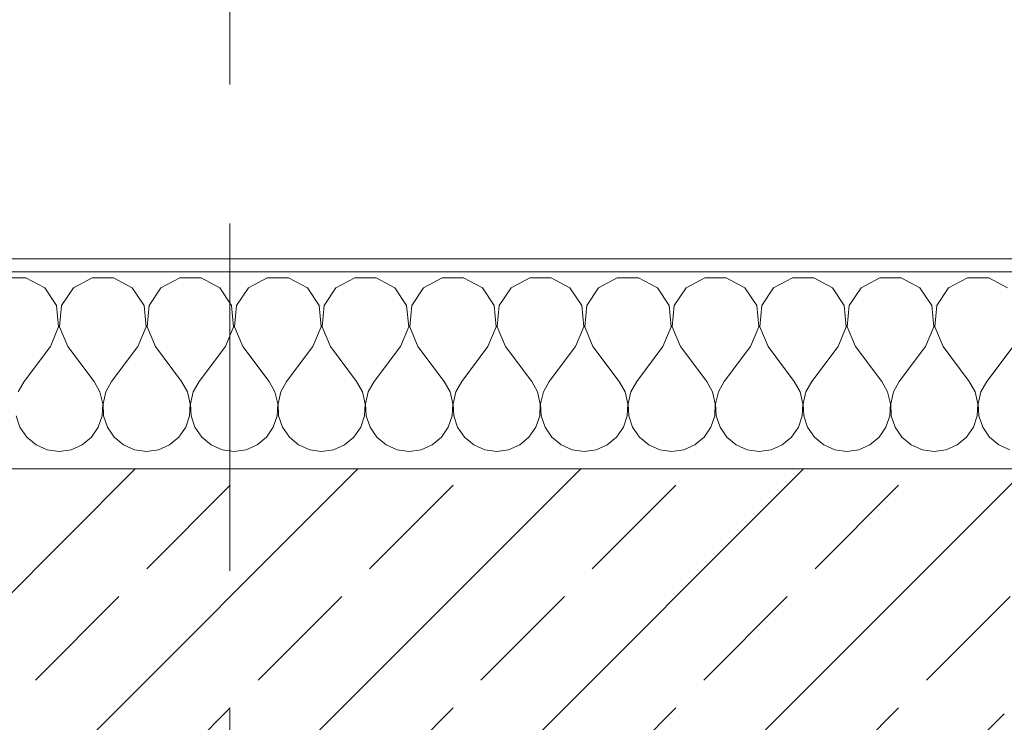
# Model space of a CAD drawing. Header units: metres. Extents: x -3.6 to 84.5, y -11 to 16.8.
# Tile 83 of 256: x 0.37 to 1.12, y 13.502 to 14.037. Entities that reach past the tile are written whole.
import ezdxf

# ---------------------------------------------------------------- set-up
doc = ezdxf.new("R2010")
doc.units = ezdxf.units.M
doc.header["$MEASUREMENT"] = 0
doc.linetypes.add('Strichlinie doppelt', pattern=[0.546806, 0.264583, -0.105833, 0.070556, -0.105833])
for name, color, linetype in [('152 - Bemaßung_ Beschriftung.Ausbau', 7, 'Continuous'), ('451 - Universal.Achsen Raster', 7, 'Continuous'), ('603 - Struktur.Bodenplatte_ Decke Roh', 7, 'Continuous'), ('604 - Struktur.Wand Aussen', 7, 'Continuous')]:
    doc.layers.add(name, color=color, linetype=linetype)
doc.styles.add('ERSTELLTER_STIL_2', font='txt')
doc.dimstyles.new('ERSTELLTER_STIL__1', dxfattribs={"dimtxt": 0.1, "dimasz": 0.0532, "dimexe": 0.18, "dimexo": 0.0625, "dimgap": 0, "dimtad": 1, "dimzin": 0, "dimdsep": 46, "dimtxsty": 'ERSTELLTER_STIL_2', "dimblk": 'ARROWHEAD_2', "dimblk1": 'ARROWHEAD_2', "dimblk2": 'ARROWHEAD_2', "dimcen": 0.09, "dimse1": 1, "dimse2": 1, "dimclrd": 7, "dimclre": 7, "dimclrt": 7, "dimazin": 0, "dimtfac": 1, "dimtdec": 4, "dimtmove": 0, "dimatfit": 3, "dimfxl": 1, "dimtolj": 1, "dimtzin": 0, "dimarcsym": 0})
doc.dimstyles.new('ERSTELLTER_STIL__11', dxfattribs={"dimtxt": 0.1, "dimasz": 0.0532, "dimexe": 0.18, "dimexo": 0.0625, "dimgap": 0, "dimtad": 1, "dimtih": 1, "dimtoh": 1, "dimzin": 0, "dimdsep": 46, "dimtxsty": 'ERSTELLTER_STIL_2', "dimblk": 'ARROWHEAD_2', "dimblk1": 'ARROWHEAD_2', "dimblk2": 'ARROWHEAD_2', "dimcen": 0.09, "dimse1": 1, "dimse2": 1, "dimclrd": 256, "dimclre": 256, "dimclrt": 256, "dimazin": 0, "dimtfac": 1, "dimtdec": 4, "dimtmove": 2, "dimatfit": 3, "dimfxl": 1, "dimtolj": 1, "dimtzin": 0, "dimarcsym": 0})
doc.dimstyles.new('ERSTELLTER_STIL__12', dxfattribs={"dimtxt": 0.1, "dimasz": 0.0532, "dimexe": 0.18, "dimexo": 0.0625, "dimgap": 0, "dimtad": 1, "dimtih": 1, "dimtoh": 1, "dimzin": 0, "dimdsep": 46, "dimtxsty": 'ERSTELLTER_STIL_2', "dimblk": 'ARROWHEAD_2', "dimblk1": 'ARROWHEAD_2', "dimblk2": 'ARROWHEAD_2', "dimcen": 0.09, "dimse1": 1, "dimse2": 1, "dimclrd": 256, "dimclre": 256, "dimclrt": 256, "dimazin": 0, "dimtfac": 1, "dimtdec": 4, "dimtmove": 0, "dimatfit": 3, "dimfxl": 1, "dimtolj": 1, "dimtzin": 0, "dimarcsym": 0})
doc.dimstyles.new('ERSTELLTER_STIL__3', dxfattribs={"dimtxt": 0.1, "dimasz": 0.0532, "dimexe": 0.18, "dimexo": 0.0625, "dimgap": 0, "dimtad": 1, "dimtih": 1, "dimtoh": 1, "dimzin": 0, "dimdsep": 46, "dimtxsty": 'ERSTELLTER_STIL_2', "dimblk": 'ARROWHEAD_2', "dimblk1": 'ARROWHEAD_2', "dimblk2": 'ARROWHEAD_2', "dimcen": 0.09, "dimse1": 1, "dimse2": 1, "dimclrd": 7, "dimclre": 7, "dimclrt": 7, "dimazin": 0, "dimtfac": 1, "dimtdec": 4, "dimtmove": 0, "dimatfit": 3, "dimfxl": 1, "dimtolj": 1, "dimtzin": 0, "dimarcsym": 0})
doc.dimstyles.new('ERSTELLTER_STIL__4', dxfattribs={"dimtxt": 0.1, "dimasz": 0.0532, "dimexe": 0.18, "dimexo": 0.0625, "dimgap": 0, "dimtad": 1, "dimtih": 1, "dimtoh": 1, "dimzin": 0, "dimdsep": 46, "dimtxsty": 'ERSTELLTER_STIL_2', "dimblk": 'ARROWHEAD_2', "dimblk1": 'ARROWHEAD_2', "dimblk2": 'ARROWHEAD_2', "dimcen": 0.09, "dimse1": 1, "dimse2": 1, "dimclrd": 7, "dimclre": 7, "dimclrt": 7, "dimazin": 0, "dimtfac": 1, "dimtdec": 4, "dimtmove": 2, "dimatfit": 3, "dimfxl": 1, "dimtolj": 1, "dimtzin": 0, "dimarcsym": 0})

# ---------------------------------------------------------------- blocks, each defined once
blk = doc.blocks.new('*X32')
at = {"layer": '604 - Struktur.Wand Aussen', "color": 7, "linetype": 'Continuous', "lineweight": 5}
for p, q in [((0.37479, 13.84066), (0.35855, 13.84066)), ((0.3891, 13.83299), (0.37479, 13.84066)), ((0.42521, 13.84066), (0.4109, 13.83299)), ((0.44145, 13.84066), (0.42521, 13.84066)), ((0.45576, 13.83299), (0.44145, 13.84066)), ((0.49188, 13.84066), (0.47757, 13.83299)), ((0.50812, 13.84066), (0.49188, 13.84066)), ((0.52243, 13.83299), (0.50812, 13.84066)), ((0.55855, 13.84066), (0.54424, 13.83299)), ((0.57479, 13.84066), (0.55855, 13.84066)), ((0.5891, 13.83299), (0.57479, 13.84066)), ((0.62521, 13.84066), (0.6109, 13.83299)), ((0.64145, 13.84066), (0.62521, 13.84066)), ((0.65576, 13.83299), (0.64145, 13.84066)), ((0.69188, 13.84066), (0.67757, 13.83299)), ((0.70812, 13.84066), (0.69188, 13.84066)), ((0.72243, 13.83299), (0.70812, 13.84066)), ((0.75855, 13.84066), (0.74424, 13.83299)), ((0.77479, 13.84066), (0.75855, 13.84066)), ((0.7891, 13.83299), (0.77479, 13.84066)), ((0.82521, 13.84066), (0.8109, 13.83299)), ((0.84145, 13.84066), (0.82521, 13.84066)), ((0.85576, 13.83299), (0.84145, 13.84066)), ((0.89188, 13.84066), (0.87757, 13.83299)), ((0.90812, 13.84066), (0.89188, 13.84066)), ((0.92243, 13.83299), (0.90812, 13.84066)), ((0.95855, 13.84066), (0.94424, 13.83299)), ((0.97479, 13.84066), (0.95855, 13.84066)), ((0.9891, 13.83299), (0.97479, 13.84066)), ((1.02521, 13.84066), (1.0109, 13.83299)), ((1.04145, 13.84066), (1.02521, 13.84066)), ((1.05576, 13.83299), (1.04145, 13.84066)), ((1.09188, 13.84066), (1.07757, 13.83299)), ((1.10812, 13.84066), (1.09188, 13.84066)), ((1.12243, 13.83299), (1.10812, 13.84066)), ((0.39808, 13.81947), (0.3891, 13.83299)), ((0.4109, 13.83299), (0.40192, 13.81947)), ((0.46475, 13.81947), (0.45576, 13.83299)), ((0.47757, 13.83299), (0.46858, 13.81947)), ((0.53142, 13.81947), (0.52243, 13.83299)), ((0.54424, 13.83299), (0.53525, 13.81947)), ((0.59808, 13.81947), (0.5891, 13.83299)), ((0.6109, 13.83299), (0.60192, 13.81947)), ((0.66475, 13.81947), (0.65576, 13.83299)), ((0.67757, 13.83299), (0.66858, 13.81947)), ((0.73142, 13.81947), (0.72243, 13.83299)), ((0.74424, 13.83299), (0.73525, 13.81947)), ((0.79808, 13.81947), (0.7891, 13.83299)), ((0.8109, 13.83299), (0.80192, 13.81947)), ((0.86475, 13.81947), (0.85576, 13.83299)), ((0.87757, 13.83299), (0.86858, 13.81947)), ((0.93142, 13.81947), (0.92243, 13.83299)), ((0.94424, 13.83299), (0.93525, 13.81947)), ((0.99808, 13.81947), (0.9891, 13.83299)), ((1.0109, 13.83299), (1.00192, 13.81947)), ((1.06475, 13.81947), (1.05576, 13.83299)), ((1.07757, 13.83299), (1.06858, 13.81947)), ((0.39962, 13.8033), (0.39808, 13.81947)), ((0.40192, 13.81947), (0.40038, 13.8033)), ((0.46629, 13.8033), (0.46475, 13.81947)), ((0.46858, 13.81947), (0.46705, 13.8033)), ((0.53295, 13.8033), (0.53142, 13.81947)), ((0.53525, 13.81947), (0.53371, 13.8033)), ((0.59962, 13.8033), (0.59808, 13.81947)), ((0.60192, 13.81947), (0.60038, 13.8033)), ((0.66629, 13.8033), (0.66475, 13.81947)), ((0.66858, 13.81947), (0.66705, 13.8033)), ((0.73295, 13.8033), (0.73142, 13.81947)), ((0.73525, 13.81947), (0.73371, 13.8033)), ((0.79962, 13.8033), (0.79808, 13.81947)), ((0.80192, 13.81947), (0.80038, 13.8033)), ((0.86629, 13.8033), (0.86475, 13.81947)), ((0.86858, 13.81947), (0.86705, 13.8033)), ((0.93295, 13.8033), (0.93142, 13.81947)), ((0.93525, 13.81947), (0.93371, 13.8033)), ((0.99962, 13.8033), (0.99808, 13.81947)), ((1.00192, 13.81947), (1.00038, 13.8033)), ((1.06629, 13.8033), (1.06475, 13.81947)), ((1.06858, 13.81947), (1.06705, 13.8033)), ((0.39333, 13.78833), (0.39962, 13.8033)), ((0.40038, 13.8033), (0.40667, 13.78833)), ((0.46, 13.78833), (0.46629, 13.8033)), ((0.46705, 13.8033), (0.47333, 13.78833)), ((0.52667, 13.78833), (0.53295, 13.8033)), ((0.53371, 13.8033), (0.54, 13.78833)), ((0.59333, 13.78833), (0.59962, 13.8033)), ((0.60038, 13.8033), (0.60667, 13.78833)), ((0.66, 13.78833), (0.66629, 13.8033)), ((0.66705, 13.8033), (0.67333, 13.78833)), ((0.72667, 13.78833), (0.73295, 13.8033)), ((0.73371, 13.8033), (0.74, 13.78833)), ((0.79333, 13.78833), (0.79962, 13.8033)), ((0.80038, 13.8033), (0.80667, 13.78833)), ((0.86, 13.78833), (0.86629, 13.8033)), ((0.86705, 13.8033), (0.87333, 13.78833)), ((0.92667, 13.78833), (0.93295, 13.8033)), ((0.93371, 13.8033), (0.94, 13.78833)), ((0.99333, 13.78833), (0.99962, 13.8033)), ((1.00038, 13.8033), (1.00667, 13.78833)), ((1.06, 13.78833), (1.06629, 13.8033)), ((1.06705, 13.8033), (1.07333, 13.78833)), ((0.39333, 13.78833), (0.37333, 13.76167)), ((0.40667, 13.78833), (0.42667, 13.76167)), ((0.46, 13.78833), (0.44, 13.76167)), ((0.47333, 13.78833), (0.49333, 13.76167)), ((0.52667, 13.78833), (0.50667, 13.76167)), ((0.54, 13.78833), (0.56, 13.76167)), ((0.59333, 13.78833), (0.57333, 13.76167)), ((0.60667, 13.78833), (0.62667, 13.76167)), ((0.66, 13.78833), (0.64, 13.76167)), ((0.67333, 13.78833), (0.69333, 13.76167)), ((0.72667, 13.78833), (0.70667, 13.76167)), ((0.74, 13.78833), (0.76, 13.76167)), ((0.79333, 13.78833), (0.77333, 13.76167)), ((0.80667, 13.78833), (0.82667, 13.76167)), ((0.86, 13.78833), (0.84, 13.76167)), ((0.87333, 13.78833), (0.89333, 13.76167)), ((0.92667, 13.78833), (0.90667, 13.76167)), ((0.94, 13.78833), (0.96, 13.76167)), ((0.99333, 13.78833), (0.97333, 13.76167)), ((1.00667, 13.78833), (1.02667, 13.76167)), ((1.06, 13.78833), (1.04, 13.76167)), ((1.07333, 13.78833), (1.09333, 13.76167)), ((1.12667, 13.78833), (1.10667, 13.76167)), ((0.37333, 13.76167), (0.36888, 13.75362)), ((0.43112, 13.75362), (0.42667, 13.76167)), ((0.44, 13.76167), (0.43555, 13.75362)), ((0.49778, 13.75362), (0.49333, 13.76167)), ((0.50667, 13.76167), (0.50222, 13.75362)), ((0.56445, 13.75362), (0.56, 13.76167)), ((0.57333, 13.76167), (0.56888, 13.75362)), ((0.63112, 13.75362), (0.62667, 13.76167)), ((0.64, 13.76167), (0.63555, 13.75362)), ((0.69778, 13.75362), (0.69333, 13.76167)), ((0.70667, 13.76167), (0.70222, 13.75362)), ((0.76445, 13.75362), (0.76, 13.76167)), ((0.77333, 13.76167), (0.76888, 13.75362)), ((0.83112, 13.75362), (0.82667, 13.76167)), ((0.84, 13.76167), (0.83555, 13.75362)), ((0.89778, 13.75362), (0.89333, 13.76167)), ((0.90667, 13.76167), (0.90222, 13.75362)), ((0.96445, 13.75362), (0.96, 13.76167)), ((0.97333, 13.76167), (0.96888, 13.75362)), ((1.03112, 13.75362), (1.02667, 13.76167)), ((1.04, 13.76167), (1.03555, 13.75362)), ((1.09778, 13.75362), (1.09333, 13.76167)), ((1.10667, 13.76167), (1.10222, 13.75362)), ((0.4332, 13.74466), (0.43112, 13.75362)), ((0.43555, 13.75362), (0.43347, 13.74466)), ((0.49987, 13.74466), (0.49778, 13.75362)), ((0.50222, 13.75362), (0.50013, 13.74466)), ((0.56653, 13.74466), (0.56445, 13.75362)), ((0.56888, 13.75362), (0.5668, 13.74466)), ((0.6332, 13.74466), (0.63112, 13.75362)), ((0.63555, 13.75362), (0.63347, 13.74466)), ((0.69987, 13.74466), (0.69778, 13.75362)), ((0.70222, 13.75362), (0.70013, 13.74466)), ((0.76653, 13.74466), (0.76445, 13.75362)), ((0.76888, 13.75362), (0.7668, 13.74466)), ((0.8332, 13.74466), (0.83112, 13.75362)), ((0.83555, 13.75362), (0.83347, 13.74466)), ((0.89987, 13.74466), (0.89778, 13.75362)), ((0.90222, 13.75362), (0.90013, 13.74466)), ((0.96653, 13.74466), (0.96445, 13.75362)), ((0.96888, 13.75362), (0.9668, 13.74466)), ((1.0332, 13.74466), (1.03112, 13.75362)), ((1.03555, 13.75362), (1.03347, 13.74466)), ((1.09987, 13.74466), (1.09778, 13.75362)), ((1.10222, 13.75362), (1.10013, 13.74466)), ((0.43275, 13.73547), (0.4332, 13.74466)), ((0.43347, 13.74466), (0.43391, 13.73547)), ((0.49942, 13.73547), (0.49987, 13.74466)), ((0.50013, 13.74466), (0.50058, 13.73547)), ((0.56609, 13.73547), (0.56653, 13.74466)), ((0.5668, 13.74466), (0.56725, 13.73547)), ((0.63275, 13.73547), (0.6332, 13.74466)), ((0.63347, 13.74466), (0.63391, 13.73547)), ((0.69942, 13.73547), (0.69987, 13.74466)), ((0.70013, 13.74466), (0.70058, 13.73547)), ((0.76609, 13.73547), (0.76653, 13.74466)), ((0.7668, 13.74466), (0.76725, 13.73547)), ((0.83275, 13.73547), (0.8332, 13.74466)), ((0.83347, 13.74466), (0.83391, 13.73547)), ((0.89942, 13.73547), (0.89987, 13.74466)), ((0.90013, 13.74466), (0.90058, 13.73547)), ((0.96609, 13.73547), (0.96653, 13.74466)), ((0.9668, 13.74466), (0.96725, 13.73547)), ((1.03275, 13.73547), (1.0332, 13.74466)), ((1.03347, 13.74466), (1.03391, 13.73547)), ((1.09942, 13.73547), (1.09987, 13.74466)), ((1.10013, 13.74466), (1.10058, 13.73547)), ((0.36725, 13.73547), (0.37019, 13.72676)), ((0.42981, 13.72676), (0.43275, 13.73547)), ((0.43391, 13.73547), (0.43685, 13.72676)), ((0.49648, 13.72676), (0.49942, 13.73547)), ((0.50058, 13.73547), (0.50352, 13.72676)), ((0.56315, 13.72676), (0.56609, 13.73547)), ((0.56725, 13.73547), (0.57019, 13.72676)), ((0.62981, 13.72676), (0.63275, 13.73547)), ((0.63391, 13.73547), (0.63685, 13.72676)), ((0.69648, 13.72676), (0.69942, 13.73547)), ((0.70058, 13.73547), (0.70352, 13.72676)), ((0.76315, 13.72676), (0.76609, 13.73547)), ((0.76725, 13.73547), (0.77019, 13.72676)), ((0.82981, 13.72676), (0.83275, 13.73547)), ((0.83391, 13.73547), (0.83685, 13.72676)), ((0.89648, 13.72676), (0.89942, 13.73547)), ((0.90058, 13.73547), (0.90352, 13.72676)), ((0.96315, 13.72676), (0.96609, 13.73547)), ((0.96725, 13.73547), (0.97019, 13.72676)), ((1.02981, 13.72676), (1.03275, 13.73547)), ((1.03391, 13.73547), (1.03685, 13.72676)), ((1.09648, 13.72676), (1.09942, 13.73547)), ((1.10058, 13.73547), (1.10352, 13.72676)), ((0.37019, 13.72676), (0.37539, 13.71918)), ((0.42461, 13.71918), (0.42981, 13.72676)), ((0.43685, 13.72676), (0.44206, 13.71918)), ((0.49127, 13.71918), (0.49648, 13.72676)), ((0.50352, 13.72676), (0.50873, 13.71918)), ((0.55794, 13.71918), (0.56315, 13.72676)), ((0.57019, 13.72676), (0.57539, 13.71918)), ((0.62461, 13.71918), (0.62981, 13.72676)), ((0.63685, 13.72676), (0.64206, 13.71918)), ((0.69127, 13.71918), (0.69648, 13.72676)), ((0.70352, 13.72676), (0.70873, 13.71918)), ((0.75794, 13.71918), (0.76315, 13.72676)), ((0.77019, 13.72676), (0.77539, 13.71918)), ((0.82461, 13.71918), (0.82981, 13.72676)), ((0.83685, 13.72676), (0.84206, 13.71918)), ((0.89127, 13.71918), (0.89648, 13.72676)), ((0.90352, 13.72676), (0.90873, 13.71918)), ((0.95794, 13.71918), (0.96315, 13.72676)), ((0.97019, 13.72676), (0.97539, 13.71918)), ((1.02461, 13.71918), (1.02981, 13.72676)), ((1.03685, 13.72676), (1.04206, 13.71918)), ((1.09127, 13.71918), (1.09648, 13.72676)), ((1.10352, 13.72676), (1.10873, 13.71918)), ((0.37539, 13.71918), (0.38248, 13.71331)), ((0.41752, 13.71331), (0.42461, 13.71918)), ((0.44206, 13.71918), (0.44914, 13.71331)), ((0.48419, 13.71331), (0.49127, 13.71918)), ((0.50873, 13.71918), (0.51581, 13.71331)), ((0.55086, 13.71331), (0.55794, 13.71918)), ((0.57539, 13.71918), (0.58248, 13.71331)), ((0.61752, 13.71331), (0.62461, 13.71918)), ((0.64206, 13.71918), (0.64914, 13.71331)), ((0.68419, 13.71331), (0.69127, 13.71918)), ((0.70873, 13.71918), (0.71581, 13.71331)), ((0.75086, 13.71331), (0.75794, 13.71918)), ((0.77539, 13.71918), (0.78248, 13.71331)), ((0.81752, 13.71331), (0.82461, 13.71918)), ((0.84206, 13.71918), (0.84914, 13.71331)), ((0.88419, 13.71331), (0.89127, 13.71918)), ((0.90873, 13.71918), (0.91581, 13.71331)), ((0.95086, 13.71331), (0.95794, 13.71918)), ((0.97539, 13.71918), (0.98248, 13.71331)), ((1.01752, 13.71331), (1.02461, 13.71918)), ((1.04206, 13.71918), (1.04914, 13.71331)), ((1.08419, 13.71331), (1.09127, 13.71918)), ((1.10873, 13.71918), (1.11581, 13.71331)), ((0.38248, 13.71331), (0.39089, 13.7096)), ((0.40911, 13.7096), (0.41752, 13.71331)), ((0.44914, 13.71331), (0.45756, 13.7096)), ((0.47578, 13.7096), (0.48419, 13.71331)), ((0.51581, 13.71331), (0.52422, 13.7096)), ((0.54244, 13.7096), (0.55086, 13.71331)), ((0.58248, 13.71331), (0.59089, 13.7096)), ((0.60911, 13.7096), (0.61752, 13.71331)), ((0.64914, 13.71331), (0.65756, 13.7096)), ((0.67578, 13.7096), (0.68419, 13.71331)), ((0.71581, 13.71331), (0.72422, 13.7096)), ((0.74244, 13.7096), (0.75086, 13.71331)), ((0.78248, 13.71331), (0.79089, 13.7096)), ((0.80911, 13.7096), (0.81752, 13.71331)), ((0.84914, 13.71331), (0.85756, 13.7096)), ((0.87578, 13.7096), (0.88419, 13.71331)), ((0.91581, 13.71331), (0.92422, 13.7096)), ((0.94244, 13.7096), (0.95086, 13.71331)), ((0.98248, 13.71331), (0.99089, 13.7096)), ((1.00911, 13.7096), (1.01752, 13.71331)), ((1.04914, 13.71331), (1.05756, 13.7096)), ((1.07578, 13.7096), (1.08419, 13.71331)), ((1.11581, 13.71331), (1.12422, 13.7096)), ((0.39089, 13.7096), (0.4, 13.70833)), ((0.4, 13.70833), (0.40911, 13.7096)), ((0.45756, 13.7096), (0.46667, 13.70833)), ((0.46667, 13.70833), (0.47578, 13.7096)), ((0.52422, 13.7096), (0.53333, 13.70833)), ((0.53333, 13.70833), (0.54244, 13.7096)), ((0.59089, 13.7096), (0.6, 13.70833)), ((0.6, 13.70833), (0.60911, 13.7096)), ((0.65756, 13.7096), (0.66667, 13.70833)), ((0.66667, 13.70833), (0.67578, 13.7096)), ((0.72422, 13.7096), (0.73333, 13.70833)), ((0.73333, 13.70833), (0.74244, 13.7096)), ((0.79089, 13.7096), (0.8, 13.70833)), ((0.8, 13.70833), (0.80911, 13.7096)), ((0.85756, 13.7096), (0.86667, 13.70833)), ((0.86667, 13.70833), (0.87578, 13.7096)), ((0.92422, 13.7096), (0.93333, 13.70833)), ((0.93333, 13.70833), (0.94244, 13.7096)), ((0.99089, 13.7096), (1, 13.70833)), ((1, 13.70833), (1.00911, 13.7096)), ((1.05756, 13.7096), (1.06667, 13.70833)), ((1.06667, 13.70833), (1.07578, 13.7096))]:
    blk.add_line(p, q, dxfattribs=at)
blk = doc.blocks.new('*D321')
at = {"layer": '152 - Bemaßung_ Beschriftung.Ausbau', "color": 7, "linetype": 'Continuous', "lineweight": 5}
for p, q in [((-0.165, 14.8025), (-0.165, 14.9075)), ((-0.015, 14.8025), (-0.015, 14.9075)), ((-0.14479, 14.89), (-0.18521, 14.82)), ((0.00521, 14.89), (-0.03521, 14.82)), ((-0.19923, 14.855), (-0.165, 14.855)), ((-0.165, 14.855), (-0.015, 14.855)), ((-0.015, 14.855), (1.12, 14.855))]:
    blk.add_line(p, q, dxfattribs=at)
at = {"layer": '152 - Bemaßung_ Beschriftung.Ausbau', "color": 7, "lineweight": 5, "insert": (-0.16511, 14.8645), "char_height": 0.1, "attachment_point": 7, "style": 'ERSTELLTER_STIL_2'}
blk.add_mtext('\\A1;{\\pql;\\fArial|b0|i0|c0|p38;15}', dxfattribs=at)
blk = doc.blocks.new('ARROWHEAD_2')
at = {"color": 0, "linetype": 'Continuous', "lineweight": 0}
for p, q in [((-0.378, -0.655), (0.378, 0.655)), ((0, 0), (-1, 0))]:
    blk.add_line(p, q, dxfattribs=at)
blk = doc.blocks.new('*D322')
at = {"layer": '152 - Bemaßung_ Beschriftung.Ausbau', "color": 7, "linetype": 'Continuous', "lineweight": 5}
for p, q in [((0.00521, 14.89), (-0.03521, 14.82)), ((-0.015, 14.855), (1.12, 14.855))]:
    blk.add_line(p, q, dxfattribs=at)
blk = doc.blocks.new('*D323')
at = {"layer": '152 - Bemaßung_ Beschriftung.Ausbau', "color": 7, "linetype": 'Continuous', "lineweight": 5}
for p, q in [((0.00521, 14.89), (-0.03521, 14.82)), ((1.14021, 14.89), (1.09979, 14.82)), ((-0.015, 14.855), (1.12, 14.855))]:
    blk.add_line(p, q, dxfattribs=at)
at = {"layer": '152 - Bemaßung_ Beschriftung.Ausbau', "color": 7, "lineweight": 5, "insert": (0.39443, 14.85559), "char_height": 0.1, "attachment_point": 7, "style": 'ERSTELLTER_STIL_2'}
blk.add_mtext('\\A1;{\\pql;\\fArial|b0|i0|c0|p38;1,13\\fArial|b0|i0|c0|p38;\\A1{\\H.66x;\\S5^  ;}}', dxfattribs=at)
blk = doc.blocks.new('*D324')
at = {"layer": '152 - Bemaßung_ Beschriftung.Ausbau', "color": 7, "linetype": 'Continuous', "lineweight": 5}
for p, q in [((1.12, 14.8025), (1.12, 14.9075)), ((3.52, 14.8025), (3.52, 14.9075)), ((1.14021, 14.89), (1.09979, 14.82)), ((3.54021, 14.89), (3.49979, 14.82)), ((-0.015, 14.855), (1.12, 14.855)), ((1.12, 14.855), (3.52, 14.855)), ((3.52, 14.855), (4.72, 14.855))]:
    blk.add_line(p, q, dxfattribs=at)
at = {"layer": '152 - Bemaßung_ Beschriftung.Ausbau', "color": 7, "lineweight": 5, "char_height": 0.1, "attachment_point": 7, "style": 'ERSTELLTER_STIL_2'}
for s, insert in [('\\A1;{\\pql;\\fArial|b0|i0|c0|p38;2,40}', (2.18697, 14.875)), ('\\A1;{\\pql;\\fArial|b0|i0|c0|p38;2,01}', (2.18697, 14.735))]:
    blk.add_mtext(s, dxfattribs=dict(at, insert=insert))
blk = doc.blocks.new('*D363')
at = {"layer": '152 - Bemaßung_ Beschriftung.Ausbau', "color": 7, "linetype": 'Continuous', "lineweight": 5}
for p, q in [((0.225, 15.3025), (0.225, 15.4075)), ((7.67, 15.3025), (7.67, 15.4075)), ((0.24521, 15.39), (0.20479, 15.32)), ((7.69021, 15.39), (7.64979, 15.32)), ((-0.015, 15.355), (0.225, 15.355)), ((0.225, 15.355), (7.67, 15.355)), ((7.67, 15.355), (7.8, 15.355))]:
    blk.add_line(p, q, dxfattribs=at)
at = {"layer": '152 - Bemaßung_ Beschriftung.Ausbau', "color": 7, "lineweight": 5, "char_height": 0.1, "attachment_point": 7, "style": 'ERSTELLTER_STIL_2'}
for s, insert in [('\\A1;{\\pql;\\fArial|b0|i0|c0|p38;7,44\\fArial|b0|i0|c0|p38;\\A1{\\H.66x;\\S5^  ;}}', (3.71354, 15.35559)), ('\\A1;{\\pql;\\fArial|b0|i0|c0|p38;13}', (7.498, 15.375))]:
    blk.add_mtext(s, dxfattribs=dict(at, insert=insert))
blk = doc.blocks.new('*D396')
at = {"layer": '152 - Bemaßung_ Beschriftung.Ausbau', "color": 7, "linetype": 'Continuous', "lineweight": 5}
for p, q in [((0.00521, 15.89), (-0.03521, 15.82)), ((0.24521, 15.89), (0.20479, 15.82)), ((-0.015, 15.855), (0.225, 15.855))]:
    blk.add_line(p, q, dxfattribs=at)
at = {"layer": '152 - Bemaßung_ Beschriftung.Ausbau', "color": 7, "lineweight": 5, "char_height": 0.1, "attachment_point": 7, "style": 'ERSTELLTER_STIL_2'}
for s, insert in [('\\A1;{\\pql;\\fArial|b0|i0|c0|p38;15\\fArial|b0|i0|c0|p38;\\A1{\\H.66x;\\S5^  ;}}', (0.21444, 15.8666)), ('\\A1;{\\pql;\\fArial|b0|i0|c0|p38;24}', (0.02911, 15.875))]:
    blk.add_mtext(s, dxfattribs=dict(at, insert=insert))
blk = doc.blocks.new('*D397')
at = {"layer": '152 - Bemaßung_ Beschriftung.Ausbau', "color": 7, "linetype": 'Continuous', "lineweight": 5}
for p, q in [((0.225, 15.8025), (0.225, 15.9075)), ((0.24521, 15.89), (0.20479, 15.82)), ((0.4002, 15.89), (0.35978, 15.82)), ((-0.015, 15.855), (0.225, 15.855)), ((0.225, 15.855), (0.37999, 15.855))]:
    blk.add_line(p, q, dxfattribs=at)
blk = doc.blocks.new('*D398')
at = {"layer": '152 - Bemaßung_ Beschriftung.Ausbau', "color": 7, "linetype": 'Continuous', "lineweight": 5}
for p, q in [((0.37999, 15.8025), (0.37999, 15.9075)), ((0.4002, 15.89), (0.35978, 15.82)), ((0.7002, 15.89), (0.65978, 15.82)), ((0.225, 15.855), (0.37999, 15.855)), ((0.37999, 15.855), (0.67999, 15.855))]:
    blk.add_line(p, q, dxfattribs=at)
at = {"layer": '152 - Bemaßung_ Beschriftung.Ausbau', "color": 7, "lineweight": 5, "insert": (0.4541, 15.875), "char_height": 0.1, "attachment_point": 7, "style": 'ERSTELLTER_STIL_2'}
blk.add_mtext('\\A1;{\\pql;\\fArial|b0|i0|c0|p38;30}', dxfattribs=at)
blk = doc.blocks.new('*D399')
at = {"layer": '152 - Bemaßung_ Beschriftung.Ausbau', "color": 7, "linetype": 'Continuous', "lineweight": 5}
for p, q in [((0.67999, 15.8025), (0.67999, 15.9075)), ((3.97999, 15.8025), (3.97999, 15.9075)), ((0.7002, 15.89), (0.65978, 15.82)), ((4.0002, 15.89), (3.95978, 15.82)), ((0.37999, 15.855), (0.67999, 15.855)), ((0.67999, 15.855), (3.97999, 15.855)), ((3.97999, 15.855), (4.27999, 15.855))]:
    blk.add_line(p, q, dxfattribs=at)
at = {"layer": '152 - Bemaßung_ Beschriftung.Ausbau', "color": 7, "lineweight": 5, "insert": (2.19696, 15.875), "char_height": 0.1, "attachment_point": 7, "style": 'ERSTELLTER_STIL_2'}
blk.add_mtext('\\A1;{\\pql;\\fArial|b0|i0|c0|p38;3,30}', dxfattribs=at)
blk = doc.blocks.new('*D437')
at = {"layer": '152 - Bemaßung_ Beschriftung.Ausbau', "color": 160, "linetype": 'Continuous', "lineweight": 5, "true_color": 0x3232ff}
for p, q in [((-0.165, 16.3025), (-0.165, 16.4075)), ((-0.015, 16.3025), (-0.015, 16.4075)), ((-0.14479, 16.39), (-0.18521, 16.32)), ((0.00521, 16.39), (-0.03521, 16.32)), ((-0.19923, 16.355), (-0.165, 16.355)), ((-0.165, 16.355), (-0.015, 16.355)), ((-0.015, 16.355), (0.52999, 16.355))]:
    blk.add_line(p, q, dxfattribs=at)
at = {"layer": '152 - Bemaßung_ Beschriftung.Ausbau', "color": 160, "lineweight": 5, "true_color": 0x3232ff, "insert": (-0.16511, 16.3645), "char_height": 0.1, "attachment_point": 7, "style": 'ERSTELLTER_STIL_2'}
blk.add_mtext('\\A1;{\\pql;\\fArial|b0|i0|c0|p38;15}', dxfattribs=at)
blk = doc.blocks.new('*D438')
at = {"layer": '152 - Bemaßung_ Beschriftung.Ausbau', "color": 160, "linetype": 'Continuous', "lineweight": 5, "true_color": 0x3232ff}
for p, q in [((0.00521, 16.39), (-0.03521, 16.32)), ((0.5502, 16.39), (0.50978, 16.32)), ((-0.015, 16.355), (0.52999, 16.355))]:
    blk.add_line(p, q, dxfattribs=at)
at = {"layer": '152 - Bemaßung_ Beschriftung.Ausbau', "color": 160, "lineweight": 5, "true_color": 0x3232ff, "insert": (0.15657, 16.37335), "char_height": 0.1, "attachment_point": 7, "style": 'ERSTELLTER_STIL_2'}
blk.add_mtext('\\A1;{\\pql;\\fArial|b0|i0|c0|p38;54\\fArial|b0|i0|c0|p38;\\A1{\\H.66x;\\S5^  ;}}', dxfattribs=at)
blk = doc.blocks.new('*D463')
at = {"layer": '152 - Bemaßung_ Beschriftung.Ausbau', "color": 7, "linetype": 'Continuous', "lineweight": 5}
for p, q in [((-1.175, 13.695), (-1.175, 13.845)), ((-1.21, 13.71521), (-1.14, 13.67479))]:
    blk.add_line(p, q, dxfattribs=at)
blk = doc.blocks.new('*D464')
at = {"layer": '152 - Bemaßung_ Beschriftung.Ausbau', "color": 7, "linetype": 'Continuous', "lineweight": 5}
for p, q in [((-1.175, 13.845), (-1.175, 13.87923)), ((-1.14, 13.82479), (-1.21, 13.86521)), ((-1.1225, 13.845), (-1.2275, 13.845)), ((-1.175, 13.695), (-1.175, 13.845)), ((-1.21, 13.71521), (-1.14, 13.67479))]:
    blk.add_line(p, q, dxfattribs=at)
blk = doc.blocks.new('*D475')
at = {"layer": '152 - Bemaßung_ Beschriftung.Ausbau', "color": 7, "linetype": 'Continuous', "lineweight": 5}
for p, q in [((-2.21, 13.47521), (-2.14, 13.43479)), ((-2.14, 13.42978), (-2.21, 13.47019)), ((-2.1225, 13.44998), (-2.2275, 13.44998)), ((-2.175, 13.44998), (-2.175, 13.455)), ((-2.175, 12.99998), (-2.175, 13.44998)), ((-2.21, 13.02019), (-2.14, 12.97978))]:
    blk.add_line(p, q, dxfattribs=at)
at = {"layer": '152 - Bemaßung_ Beschriftung.Ausbau', "color": 7, "lineweight": 5, "char_height": 0.1, "attachment_point": 7, "rotation": 90, "style": 'ERSTELLTER_STIL_2'}
for s, insert in [('\\A1;{\\pql;\\fArial|b0|i0|c0|p38;0\\fArial|b0|i0|c0|p38;\\A1{\\H.66x;\\S5^  ;}}', (-2.19335, 13.30378)), ('\\A1;{\\pql;\\fArial|b0|i0|c0|p38;45}', (-2.195, 13.08611))]:
    blk.add_mtext(s, dxfattribs=dict(at, insert=insert))
blk = doc.blocks.new('*D476')
at = {"layer": '152 - Bemaßung_ Beschriftung.Ausbau', "color": 7, "linetype": 'Continuous', "lineweight": 5}
for p, q in [((-2.175, 13.455), (-2.175, 13.695)), ((-2.21, 13.47521), (-2.14, 13.43479)), ((-2.14, 13.42978), (-2.21, 13.47019)), ((-2.1225, 13.455), (-2.2275, 13.455)), ((-2.175, 13.44998), (-2.175, 13.455))]:
    blk.add_line(p, q, dxfattribs=at)
blk = doc.blocks.new('*D477')
at = {"layer": '152 - Bemaßung_ Beschriftung.Ausbau', "color": 7, "linetype": 'Continuous', "lineweight": 5}
for p, q in [((-2.175, 13.695), (-2.175, 13.845)), ((-2.21, 13.71521), (-2.14, 13.67479)), ((-2.1225, 13.695), (-2.2275, 13.695)), ((-2.175, 13.455), (-2.175, 13.695)), ((-2.21, 13.47521), (-2.14, 13.43479)), ((-2.14, 13.42978), (-2.21, 13.47019))]:
    blk.add_line(p, q, dxfattribs=at)
at = {"layer": '152 - Bemaßung_ Beschriftung.Ausbau', "color": 7, "lineweight": 5, "insert": (-2.195, 13.49911), "char_height": 0.1, "attachment_point": 7, "rotation": 90, "style": 'ERSTELLTER_STIL_2'}
blk.add_mtext('\\A1;{\\pql;\\fArial|b0|i0|c0|p38;24}', dxfattribs=at)
blk = doc.blocks.new('*D478')
at = {"layer": '152 - Bemaßung_ Beschriftung.Ausbau', "color": 7, "linetype": 'Continuous', "lineweight": 5}
for p, q in [((-2.175, 13.695), (-2.175, 13.845)), ((-2.21, 13.71521), (-2.14, 13.67479))]:
    blk.add_line(p, q, dxfattribs=at)
blk = doc.blocks.new('*D479')
at = {"layer": '152 - Bemaßung_ Beschriftung.Ausbau', "color": 7, "linetype": 'Continuous', "lineweight": 5}
for p, q in [((-2.175, 13.845), (-2.175, 13.87923)), ((-2.14, 13.82479), (-2.21, 13.86521)), ((-2.1225, 13.845), (-2.2275, 13.845)), ((-2.175, 13.695), (-2.175, 13.845)), ((-2.21, 13.71521), (-2.14, 13.67479))]:
    blk.add_line(p, q, dxfattribs=at)
at = {"layer": '152 - Bemaßung_ Beschriftung.Ausbau', "color": 7, "lineweight": 5, "insert": (-2.195, 13.86523), "char_height": 0.1, "attachment_point": 7, "rotation": 90, "style": 'ERSTELLTER_STIL_2'}
blk.add_mtext('\\A1;{\\pql;\\fArial|b0|i0|c0|p38;15}', dxfattribs=at)
blk = doc.blocks.new('*D648')
at = {"layer": '152 - Bemaßung_ Beschriftung.Ausbau', "color": 7, "linetype": 'Continuous', "lineweight": 5}
for p, q in [((-1.675, 13.455), (-1.675, 13.695)), ((-1.71, 13.47521), (-1.64, 13.43479)), ((-1.6225, 13.455), (-1.7275, 13.455)), ((-1.675, 0.245), (-1.675, 13.455)), ((-1.71, 0.26521), (-1.64, 0.22479)), ((-1.6225, 0.245), (-1.7275, 0.245)), ((-1.675, 0.005), (-1.675, 0.245))]:
    blk.add_line(p, q, dxfattribs=at)
at = {"layer": '152 - Bemaßung_ Beschriftung.Ausbau', "color": 7, "lineweight": 5, "insert": (-1.695, 6.67903), "char_height": 0.1, "attachment_point": 7, "rotation": 90, "style": 'ERSTELLTER_STIL_2'}
blk.add_mtext('\\A1;{\\pql;\\fArial|b0|i0|c0|p38;13,21}', dxfattribs=at)
blk = doc.blocks.new('*D649')
at = {"layer": '152 - Bemaßung_ Beschriftung.Ausbau', "color": 7, "linetype": 'Continuous', "lineweight": 5}
for p, q in [((-1.675, 13.695), (-1.675, 13.845)), ((-1.71, 13.71521), (-1.64, 13.67479)), ((-1.6225, 13.695), (-1.7275, 13.695)), ((-1.675, 13.455), (-1.675, 13.695)), ((-1.71, 13.47521), (-1.64, 13.43479))]:
    blk.add_line(p, q, dxfattribs=at)
at = {"layer": '152 - Bemaßung_ Beschriftung.Ausbau', "color": 7, "lineweight": 5, "insert": (-1.695, 13.49911), "char_height": 0.1, "attachment_point": 7, "rotation": 90, "style": 'ERSTELLTER_STIL_2'}
blk.add_mtext('\\A1;{\\pql;\\fArial|b0|i0|c0|p38;24}', dxfattribs=at)
blk = doc.blocks.new('*D650')
at = {"layer": '152 - Bemaßung_ Beschriftung.Ausbau', "color": 7, "linetype": 'Continuous', "lineweight": 5}
for p, q in [((-1.675, 13.695), (-1.675, 13.845)), ((-1.71, 13.71521), (-1.64, 13.67479))]:
    blk.add_line(p, q, dxfattribs=at)
blk = doc.blocks.new('*D651')
at = {"layer": '152 - Bemaßung_ Beschriftung.Ausbau', "color": 7, "linetype": 'Continuous', "lineweight": 5}
for p, q in [((-1.675, 13.845), (-1.675, 13.87923)), ((-1.64, 13.82479), (-1.71, 13.86521)), ((-1.6225, 13.845), (-1.7275, 13.845)), ((-1.675, 13.695), (-1.675, 13.845)), ((-1.71, 13.71521), (-1.64, 13.67479))]:
    blk.add_line(p, q, dxfattribs=at)
at = {"layer": '152 - Bemaßung_ Beschriftung.Ausbau', "color": 7, "lineweight": 5, "insert": (-1.695, 13.86523), "char_height": 0.1, "attachment_point": 7, "rotation": 90, "style": 'ERSTELLTER_STIL_2'}
blk.add_mtext('\\A1;{\\pql;\\fArial|b0|i0|c0|p38;15}', dxfattribs=at)

msp = doc.modelspace()

# ---------------------------------------------------------------- hatches: boundary and pattern name
at = {"layer": '604 - Struktur.Wand Aussen', "linetype": 'Continuous', "lineweight": 0, "true_color": 0x000000}
h = msp.add_hatch(dxfattribs=at)
h.set_pattern_fill('Verputz_0001', color=18, style=0, pattern_type=2)
h.set_pattern_definition([(0, (0, 0), (0, 0.08660254), [0, -0.05]), (0, (0.025, 0.0433), (0, 0.08660254), [0, -0.05])])
h.paths.add_polyline_path([(-0.165, 13.855), (-0.165, 13.845), (1.21, 13.845), (1.21, 13.855)])
h = msp.add_hatch(dxfattribs=at)
h.set_pattern_fill('Beton__Stahlbeton_0001', color=18, style=0, pattern_type=2)
h.set_pattern_definition([(45, (0, 0), (-0.0848528, 0.0848528), []), (45, (-0.04243, 0.04243), (-0.0848528, 0.0848528), [0.09, -0.03])])
h.paths.add_polyline_path([(0.225, 13.695), (0.225, 13.455), (1.12, 13.455), (1.12, 13.505), (1.12, 13.575), (1.18, 13.575), (1.18, 13.695)])

# ---------------------------------------------------------------- linework, layer by layer
at = {"layer": '451 - Universal.Achsen Raster', "color": 160, "linetype": 'Strichlinie doppelt', "lineweight": 9, "true_color": 0x3232ff}
msp.add_line((0.52999, -10.585), (0.52999, 16.355), dxfattribs=at)
at = {"layer": '603 - Struktur.Bodenplatte_ Decke Roh', "color": 7, "linetype": 'Continuous', "lineweight": 18, "flags": 128}
msp.add_lwpolyline([(62.27503, 0.005), (62.27503, 13.695), (50.77999, 13.695), (50.77999, 12.99998), (50.84002, 12.99998), (50.84002, 8.58498), (49.03003, 8.58498), (49.03003, 8.72498), (47.41003, 8.72498), (47.41003, 12.99998), (47.47999, 12.99998), (47.47999, 13.695), (14.77999, 13.695), (14.77999, 12.99998), (14.84, 12.99998), (14.84, 8.58498), (13.03, 8.58498), (13.03, 8.72498), (11.41, 8.72498), (11.41, 12.99998), (11.47999, 12.99998), (11.47999, 13.695), (-0.015, 13.695), (-0.015, 0.005)], dxfattribs=at)
at = {"layer": '604 - Struktur.Wand Aussen', "color": 7, "linetype": 'Continuous', "lineweight": 5}
msp.add_line((1.18, 13.845), (-0.025, 13.845), dxfattribs=at)
at = {"layer": '604 - Struktur.Wand Aussen', "color": 7, "linetype": 'Continuous', "lineweight": 13}
msp.add_line((1.18, 13.695), (0.225, 13.695), dxfattribs=at)
at = {"layer": '604 - Struktur.Wand Aussen', "color": 7, "linetype": 'Continuous', "lineweight": 5, "flags": 128}
msp.add_lwpolyline([(1.21, 13.855), (-0.165, 13.855)], dxfattribs=at)

# ---------------------------------------------------------------- block references
at = {"layer": '604 - Struktur.Wand Aussen', "color": 7, "lineweight": 18}
msp.add_blockref('*X32', (0, 0), dxfattribs=at)

# ---------------------------------------------------------------- dimensions: what is measured, and where the dimension line sits
at = {"layer": '152 - Bemaßung_ Beschriftung.Ausbau', "color": 160, "linetype": 'Continuous', "lineweight": 5, "true_color": 0x3232ff}
for base, p1, p2, dimstyle, picture, middle in [((0.52999, 16.355), (-0.015, 13.695), (0.52999, 16.355), 'ERSTELLTER_STIL__12', '*D438', (0.36786, 16.425)), ((-0.015, 16.355), (-0.165, 13.845), (-0.015, 13.695), 'ERSTELLTER_STIL__11', '*D437', (-0.08888, 16.4145))]:
    dim = msp.add_linear_dim(base=base, p1=p1, p2=p2, dimstyle=dimstyle, dxfattribs=at)
    dim.commit()
    dim.dimension.update_dxf_attribs({"geometry": picture, "text_midpoint": middle, "dimtype": 160})
at = {"layer": '152 - Bemaßung_ Beschriftung.Ausbau', "color": 7, "linetype": 'Continuous', "lineweight": 5}
for base, p1, p2, dimstyle, picture, middle in [((0.225, 15.855), (-0.015, 13.695), (0.225, 6.85), 'ERSTELLTER_STIL__3', '*D396', (0.10535, 15.925)), ((0.67999, 15.855), (0.37999, 13.44998), (0.67999, 13.44998), 'ERSTELLTER_STIL__3', '*D398', (0.53034, 15.925)), ((3.97999, 15.855), (0.67999, 13.44998), (3.97999, 13.44998), 'ERSTELLTER_STIL__3', '*D399', (2.32684, 15.925)), ((0.37999, 15.855), (0.225, 6.85), (0.37999, 13.44998), 'ERSTELLTER_STIL__4', '*D397', (0.42574, 15.91825)), ((7.67, 15.355), (0.225, 6.85), (7.67, 10.7499822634), 'ERSTELLTER_STIL__3', '*D363', (3.9784844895, 15.4250000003)), ((1.12, 14.855), (-0.015, 13.695), (1.12, 13.575), 'ERSTELLTER_STIL__3', '*D323', (0.6593704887, 14.9250000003)), ((3.52, 14.855), (1.12, 13.575), (3.52, 13.575), 'ERSTELLTER_STIL__3', '*D324', (2.31685, 14.925)), ((-0.015, 14.855), (-0.165, 13.845), (-0.015, 6.85), 'ERSTELLTER_STIL__4', '*D321', (-0.08888, 14.9145)), ((-0.015, 14.855), (-0.015, 6.85), (-0.015, 13.695), 'ERSTELLTER_STIL__3', '*D322', (-0.018146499, 14.9250000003))]:
    dim = msp.add_linear_dim(base=base, p1=p1, p2=p2, dimstyle=dimstyle, dxfattribs=at)
    dim.commit()
    dim.dimension.update_dxf_attribs({"geometry": picture, "text_midpoint": middle, "dimtype": 160})
for base, p1, p2, picture, middle in [((-2.175, 13.845), (31.13001, 13.695), (-0.165, 13.845), '*D479', (-2.245, 13.94147)), ((-1.675, 13.845), (31.13001, 13.695), (-0.165, 13.845), '*D651', (-1.745, 13.94147)), ((-1.175, 13.845), (31.13001, 13.695), (-0.165, 13.845), '*D464', (-1.245, 13.59923)), ((-2.175, 13.695), (31.13001, 13.455), (-0.015, 13.695), '*D477', (-2.245, 13.57535)), ((-2.175, 13.695), (-0.015, 13.695), (31.1300125, 13.695), '*D478', (-2.2450000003, 13.691853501)), ((-1.675, 13.695), (31.13001, 13.455), (-0.015, 13.695), '*D649', (-1.745, 13.57535)), ((-1.675, 13.695), (-0.015, 13.695), (31.1300125, 13.695), '*D650', (-1.7450000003, 13.691853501)), ((-1.175, 13.695), (-0.015, 13.695), (31.1300125, 13.695), '*D463', (-1.2450000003, 13.691853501)), ((-2.175, 13.455), (0.37999, 13.44998), (31.13001, 13.455), '*D476', (-2.245, 13.47696)), ((-1.675, 13.455), (22.1775, 0.245), (31.13001, 13.455), '*D648', (-1.745, 6.84703)), ((-2.175, 13.44998), (0.37999, 12.99998), (0.37999, 13.44998), '*D475', (-2.245, 13.16235))]:
    dim = msp.add_linear_dim(base=base, p1=p1, p2=p2, angle=90, dimstyle='ERSTELLTER_STIL__1', dxfattribs=at)
    dim.commit()
    dim.dimension.update_dxf_attribs({"geometry": picture, "text_midpoint": middle, "dimtype": 160, "text_rotation": 90})

doc.saveas('drawing.dxf')
